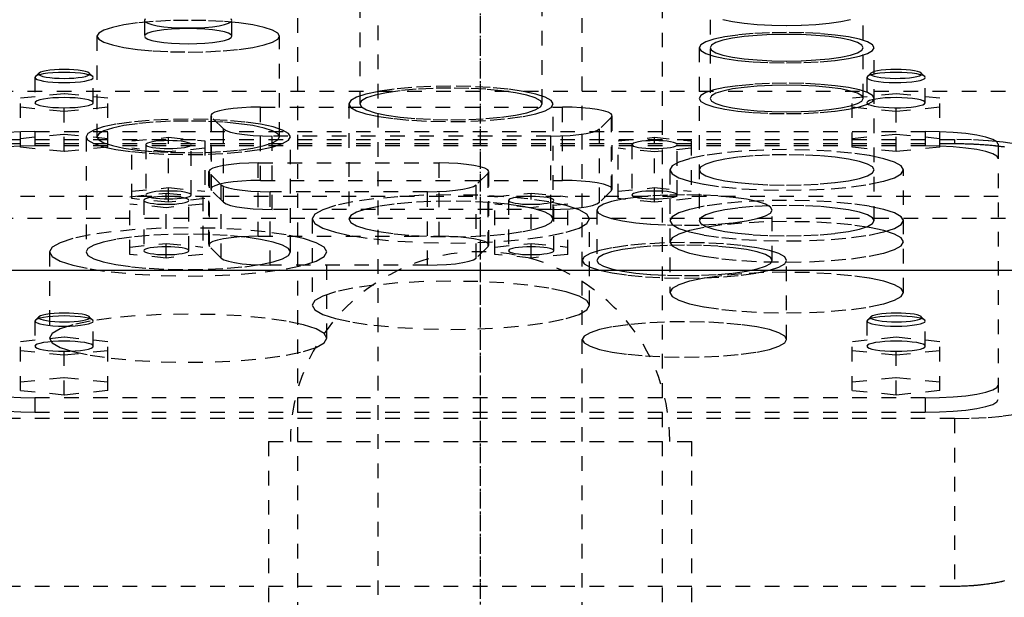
# Model space of a CAD drawing. Extents: x -125 to 125, y -123 to 447.
# Tile 7 of 9: x -32 to 36, y 284 to 323. Entities that reach past the tile are written whole.
import ezdxf

# ---------------------------------------------------------------- set-up
doc = ezdxf.new("R2010")
doc.units = 0
doc.linetypes.add('CENTER', pattern=[1.5, 0.45, -0.5, 0.05, -0.5])
doc.linetypes.add('DASHED', pattern=[2, 1, -1])
for name, color, linetype in [('AM_0', 7, 'CONTINUOUS'), ('AM_3', 7, 'DASHED'), ('AM_7', 7, 'CENTER')]:
    doc.layers.add(name, color=color, linetype=linetype)

msp = doc.modelspace()

# ---------------------------------------------------------------- linework, layer by layer
at = {"layer": 'AM_0', "color": 7, "linetype": 'CONTINUOUS'}
for q in [(45, 306.25), (0, 306.25)]:
    msp.add_line((-45, 306.25), q, dxfattribs=at)
at = {"layer": 'AM_3', "color": 6, "linetype": 'DASHED'}
for p, q in [((-7, 421), (-7, -97.5)), ((7, -97.5), (7, 421)), ((-12.5, 405.5), (-12.5, -56.5)), ((12.5, -56.5), (12.5, 405.5)), ((15.75, 327.383), (15.75, 318.001)), ((26.25, 318.001), (26.25, 327.383)), ((-8.25, 324.519), (-8.25, 317.625)), ((4.25, 317.625), (4.25, 324.519)), ((-23, 323.345), (-23, 322.262)), ((-17, 322.262), (-17, 323.345)), ((-26.25, 322.262), (-26.25, 315.369)), ((-13.75, 315.369), (-13.75, 322.262)), ((15, 321.474), (15, 309.63)), ((27, 309.63), (27, 321.474)), ((-30.469, 319.493), (-30.5, 319.432)), ((-30.5, 319.432), (-30.5, 317.709)), ((-30.223, 319.732), (-30.469, 319.493)), ((-26.531, 319.493), (-26.777, 319.732)), ((-26.5, 317.709), (-26.5, 319.432)), ((26.5, 319.432), (26.5, 317.709)), ((26.777, 319.732), (26.531, 319.493)), ((30.469, 319.493), (30.223, 319.732)), ((30.5, 317.709), (30.5, 319.432)), ((-45, 318.5), (45, 318.5)), ((-28.5, 318.32), (-31.5, 318.019)), ((-31.5, 314.66), (-31.5, 318.019)), ((-28.5, 314.359), (-28.5, 318.32)), ((-25.5, 318.019), (-28.5, 318.32)), ((-25.5, 314.66), (-25.5, 318.019)), ((28.5, 318.32), (25.5, 318.019)), ((25.5, 314.66), (25.5, 318.019)), ((28.5, 314.359), (28.5, 318.32)), ((31.5, 318.019), (28.5, 318.32)), ((31.5, 314.66), (31.5, 318.019)), ((-31.5, 317.417), (-28.5, 317.117)), ((-28.5, 317.117), (-25.5, 317.417)), ((-15.048, 317.404), (5.648, 317.404)), ((-15.048, 312.382), (-15.048, 317.404)), ((-9, 317.625), (-9, 309.747)), ((5, 309.747), (5, 317.625)), ((5.648, 312.382), (5.648, 317.404)), ((25.5, 317.417), (28.5, 317.117)), ((28.5, 317.117), (31.5, 317.417)), ((-18.448, 316.814), (-18.448, 311.791)), ((-18.396, 311.689), (-18.396, 316.711)), ((-17.585, 315.912), (-18.396, 316.711)), ((8.996, 316.711), (8.185, 315.912)), ((8.996, 311.689), (8.996, 316.711)), ((9.048, 311.791), (9.048, 316.814)), ((-30.5, 315.733), (30.5, 315.733)), ((-30.5, 315.733), (-30.5, 314.748)), ((-17.585, 310.89), (-17.585, 315.912)), ((8.185, 310.89), (8.185, 315.912)), ((30.5, 315.733), (30.5, 314.748)), ((-32.5, 315.182), (32.5, 315.182)), ((-31.5, 315.262), (-28.5, 315.563)), ((-28.5, 315.563), (-25.5, 315.262)), ((-27, 315.369), (-27, 307.49)), ((-23.85, 315.089), (-21.35, 315.34)), ((-23.85, 311.141), (-23.85, 315.089)), ((-21.35, 315.34), (-18.85, 315.089)), ((-21.35, 310.891), (-21.35, 315.34)), ((-18.85, 315.089), (-18.85, 311.141)), ((-14.237, 310.402), (-14.237, 315.425)), ((4.837, 315.425), (-14.237, 315.425)), ((-13, 307.49), (-13, 315.369)), ((4.837, 310.402), (4.837, 315.425)), ((9.45, 315.089), (11.95, 315.34)), ((9.45, 311.141), (9.45, 315.089)), ((11.95, 315.34), (14.45, 315.089)), ((11.95, 310.891), (11.95, 315.34)), ((14.45, 315.089), (14.45, 311.141)), ((25.5, 315.262), (28.5, 315.563)), ((28.5, 315.563), (31.5, 315.262)), ((32.5, 315.182), (32.5, 314.91)), ((-32.5, 314.91), (32.5, 314.91)), ((-28.5, 314.359), (-31.5, 314.66)), ((30.5, 314.748), (-30.5, 314.748)), ((-25.5, 314.66), (-28.5, 314.359)), ((-21.35, 314.337), (-23.85, 314.588)), ((-22.9, 314.839), (-22.9, 311.392)), ((-18.85, 314.588), (-21.35, 314.337)), ((-19.8, 311.392), (-19.8, 314.839)), ((11.95, 314.337), (9.45, 314.588)), ((10.4, 314.839), (10.4, 311.392)), ((14.45, 314.588), (11.95, 314.337)), ((13.5, 311.392), (13.5, 314.839)), ((28.5, 314.359), (25.5, 314.66)), ((31.5, 314.66), (28.5, 314.359)), ((35.5, 314.865), (35.5, 297.383)), ((-15.198, 313.584), (-2.802, 313.584)), ((-15.198, 308.561), (-15.198, 313.584)), ((-2.802, 308.561), (-2.802, 313.584)), ((13, 313.103), (13, 304.706)), ((29, 304.706), (29, 313.103)), ((-18.598, 312.994), (-18.598, 307.971)), ((-18.546, 307.868), (-18.546, 312.891)), ((-17.735, 312.092), (-18.546, 312.891)), ((-15.048, 312.382), (5.648, 312.382)), ((0.546, 312.891), (-0.265, 312.092)), ((0.546, 307.868), (0.546, 312.891)), ((0.598, 307.971), (0.598, 312.994)), ((-23.85, 311.642), (-21.35, 311.893)), ((-21.35, 311.893), (-18.85, 311.642)), ((-17.585, 310.89), (-18.396, 311.689)), ((-17.735, 307.07), (-17.735, 312.092)), ((-0.265, 307.07), (-0.265, 312.092)), ((8.996, 311.689), (8.185, 310.89)), ((9.45, 311.642), (11.95, 311.893)), ((11.95, 311.893), (14.45, 311.642)), ((-47.497, 311.3), (47.497, 311.3)), ((-24, 311.269), (-21.5, 311.52)), ((-24, 307.321), (-24, 311.269)), ((-21.35, 310.891), (-23.85, 311.141)), ((-23.05, 311.018), (-23.05, 307.572)), ((-21.5, 311.52), (-19, 311.269)), ((-21.5, 307.07), (-21.5, 311.52)), ((-18.85, 311.141), (-21.35, 310.891)), ((-19.95, 307.572), (-19.95, 311.018)), ((-19, 311.269), (-19, 307.321)), ((-14.387, 306.582), (-14.387, 311.604)), ((-3.613, 311.604), (-14.387, 311.604)), ((-3.613, 306.582), (-3.613, 311.604)), ((1, 311.269), (3.5, 311.52)), ((1, 307.321), (1, 311.269)), ((1.95, 311.018), (1.95, 307.572)), ((3.5, 311.52), (6, 311.269)), ((3.5, 307.07), (3.5, 311.52)), ((5.05, 307.572), (5.05, 311.018)), ((6, 307.321), (6, 311.269)), ((11.95, 310.891), (9.45, 311.141)), ((14.45, 311.141), (11.95, 310.891)), ((-21.5, 310.517), (-24, 310.768)), ((-19, 310.768), (-21.5, 310.517)), ((4.837, 310.402), (-14.237, 310.402)), ((3.5, 310.517), (1, 310.768)), ((6, 310.768), (3.5, 310.517)), ((8, 310.357), (8, 306.91)), ((20, 306.91), (20, 310.357)), ((-43, 309.8), (44, 309.8)), ((-11.5, 309.747), (-11.5, 303.838)), ((7.5, 303.838), (7.5, 309.747)), ((-15.198, 308.561), (-2.802, 308.561)), ((-24, 307.822), (-21.5, 308.073)), ((-21.5, 308.073), (-19, 307.822)), ((-17.735, 307.07), (-18.546, 307.868)), ((0.546, 307.868), (-0.265, 307.07)), ((1, 307.822), (3.5, 308.073)), ((3.5, 308.073), (6, 307.822)), ((-29.5, 307.49), (-29.5, 301.581)), ((-21.5, 307.07), (-24, 307.321)), ((-19, 307.321), (-21.5, 307.07)), ((-10.5, 301.581), (-10.5, 307.49)), ((3.5, 307.07), (1, 307.321)), ((6, 307.321), (3.5, 307.07)), ((-3.613, 306.582), (-14.387, 306.582)), ((21, 301.494), (21, 306.91)), ((-30.223, 303.056), (-30.469, 302.817)), ((-26.531, 302.817), (-26.777, 303.056)), ((26.777, 303.056), (26.531, 302.817)), ((30.469, 302.817), (30.223, 303.056)), ((-30.5, 302.756), (-30.5, 301.032)), ((-26.5, 301.032), (-26.5, 302.756)), ((26.5, 302.756), (26.5, 301.032)), ((30.5, 301.032), (30.5, 302.756)), ((-28.5, 301.643), (-31.5, 301.342)), ((-28.5, 297.689), (-28.5, 301.643)), ((-25.5, 301.342), (-28.5, 301.643)), ((28.5, 301.643), (25.5, 301.342)), ((28.5, 297.689), (28.5, 301.643)), ((31.5, 301.342), (28.5, 301.643)), ((-31.5, 297.99), (-31.5, 301.342)), ((-25.5, 297.99), (-25.5, 301.342)), ((25.5, 297.99), (25.5, 301.342)), ((31.5, 297.99), (31.5, 301.342)), ((-31.5, 300.741), (-28.5, 300.44)), ((-28.5, 300.44), (-25.5, 300.741)), ((25.5, 300.741), (28.5, 300.44)), ((28.5, 300.44), (31.5, 300.741)), ((-31.5, 298.591), (-28.5, 298.892)), ((-28.5, 298.892), (-25.5, 298.591)), ((25.5, 298.591), (28.5, 298.892)), ((28.5, 298.892), (31.5, 298.591)), ((-28.5, 297.689), (-31.5, 297.99)), ((30.5, 297.5), (-30.5, 297.5)), ((-30.5, 297.5), (-30.5, 296.515)), ((-25.5, 297.99), (-28.5, 297.689)), ((28.5, 297.689), (25.5, 297.99)), ((31.5, 297.99), (28.5, 297.689)), ((30.5, 297.5), (30.5, 296.515)), ((-30.5, 296.515), (30.5, 296.515)), ((32.5, 296.081), (-32.5, 296.081)), ((32.5, 296.081), (32.5, 284.586)), ((-14.5, 294.5), (-14.5, 281.5)), ((-14.5, 294.5), (14.5, 294.5)), ((14.5, 281.5), (14.5, 294.5)), ((32.5, 284.586), (-32.5, 284.586))]:
    msp.add_line(p, q, dxfattribs=at)
for points in [[(-26.25, 322.262), (-26.13, 322.05), (-25.774, 321.847), (-25.197, 321.659), (-24.419, 321.495), (-23.472, 321.36), (-22.392, 321.259), (-21.219, 321.198), (-20, 321.177), (-18.781, 321.198), (-17.608, 321.259), (-16.528, 321.36), (-15.581, 321.495), (-14.803, 321.659), (-14.226, 321.847), (-13.87, 322.05), (-13.75, 322.262), (-13.87, 322.474), (-14.226, 322.677), (-14.803, 322.865), (-15.581, 323.03), (-16.528, 323.165), (-17.608, 323.265), (-18.781, 323.327), (-20, 323.347), (-21.219, 323.327), (-22.392, 323.265), (-23.472, 323.165), (-24.419, 323.03), (-25.197, 322.865), (-25.774, 322.677), (-26.13, 322.474)], [(-23, 322.262), (-22.942, 322.161), (-22.772, 322.063), (-22.494, 321.973), (-22.121, 321.894), (-21.667, 321.829), (-21.148, 321.781), (-20.585, 321.751), (-20, 321.741), (-19.415, 321.751), (-18.852, 321.781), (-18.333, 321.829), (-17.879, 321.894), (-17.506, 321.973), (-17.228, 322.063), (-17.058, 322.161), (-17, 322.262), (-17.058, 322.364), (-17.228, 322.462), (-17.506, 322.552), (-17.879, 322.631), (-18.333, 322.695), (-18.852, 322.743), (-19.415, 322.773), (-20, 322.783), (-20.585, 322.773), (-21.148, 322.743), (-21.667, 322.695), (-22.121, 322.631), (-22.494, 322.552), (-22.772, 322.462), (-22.942, 322.364)], [(15, 321.474), (15.115, 321.271), (15.457, 321.075), (16.011, 320.895), (16.757, 320.737), (17.667, 320.608), (18.704, 320.511), (19.829, 320.452), (21, 320.432), (22.171, 320.452), (23.296, 320.511), (24.333, 320.608), (25.243, 320.737), (25.989, 320.895), (26.543, 321.075), (26.885, 321.271), (27, 321.474), (26.885, 321.677), (26.543, 321.873), (25.989, 322.053), (25.243, 322.211), (24.333, 322.34), (23.296, 322.437), (22.171, 322.496), (21, 322.516), (19.829, 322.496), (18.704, 322.437), (17.667, 322.34), (16.757, 322.211), (16.011, 322.053), (15.457, 321.873), (15.115, 321.677)], [(15.75, 321.474), (15.851, 321.296), (16.15, 321.125), (16.635, 320.968), (17.288, 320.829), (18.083, 320.716), (18.991, 320.632), (19.976, 320.58), (21, 320.562), (22.024, 320.58), (23.009, 320.632), (23.917, 320.716), (24.712, 320.829), (25.365, 320.968), (25.85, 321.125), (26.149, 321.296), (26.25, 321.474), (26.149, 321.652), (25.85, 321.823), (25.365, 321.981), (24.712, 322.119), (23.917, 322.232), (23.009, 322.316), (22.024, 322.368), (21, 322.386), (19.976, 322.368), (18.991, 322.316), (18.083, 322.232), (17.288, 322.119), (16.635, 321.981), (16.15, 321.823), (15.851, 321.652)], [(-26.75, 319.678), (-26.784, 319.738), (-26.883, 319.795), (-27.045, 319.847), (-27.263, 319.893), (-27.528, 319.931), (-27.83, 319.959), (-28.159, 319.976), (-28.5, 319.982), (-28.841, 319.976), (-29.17, 319.959), (-29.472, 319.931), (-29.737, 319.893), (-29.955, 319.847), (-30.117, 319.795), (-30.216, 319.738), (-30.25, 319.678), (-30.216, 319.619), (-30.117, 319.562), (-29.955, 319.51), (-29.737, 319.464), (-29.472, 319.426), (-29.17, 319.398), (-28.841, 319.38), (-28.5, 319.375), (-28.159, 319.38), (-27.83, 319.398), (-27.528, 319.426), (-27.263, 319.464), (-27.045, 319.51), (-26.883, 319.562), (-26.784, 319.619)], [(-9, 317.625), (-8.865, 317.388), (-8.467, 317.16), (-7.82, 316.95), (-6.95, 316.766), (-5.889, 316.615), (-4.679, 316.502), (-3.366, 316.433), (-2, 316.41), (-0.634, 316.433), (0.679, 316.502), (1.889, 316.615), (2.95, 316.766), (3.82, 316.95), (4.467, 317.16), (4.865, 317.388), (5, 317.625), (4.865, 317.863), (4.467, 318.091), (3.82, 318.301), (2.95, 318.485), (1.889, 318.636), (0.679, 318.749), (-0.634, 318.818), (-2, 318.841), (-3.366, 318.818), (-4.679, 318.749), (-5.889, 318.636), (-6.95, 318.485), (-7.82, 318.301), (-8.467, 318.091), (-8.865, 317.863)], [(-8.25, 317.625), (-8.13, 317.414), (-7.774, 317.21), (-7.197, 317.023), (-6.419, 316.858), (-5.472, 316.723), (-4.392, 316.623), (-3.219, 316.561), (-2, 316.54), (-0.781, 316.561), (0.392, 316.623), (1.472, 316.723), (2.419, 316.858), (3.197, 317.023), (3.774, 317.21), (4.13, 317.414), (4.25, 317.625), (4.13, 317.837), (3.774, 318.041), (3.197, 318.228), (2.419, 318.393), (1.472, 318.528), (0.392, 318.628), (-0.781, 318.69), (-2, 318.711), (-3.219, 318.69), (-4.392, 318.628), (-5.472, 318.528), (-6.419, 318.393), (-7.197, 318.228), (-7.774, 318.041), (-8.13, 317.837)], [(15, 318.001), (15.115, 317.798), (15.457, 317.602), (16.011, 317.422), (16.757, 317.264), (17.667, 317.135), (18.704, 317.038), (19.829, 316.979), (21, 316.959), (22.171, 316.979), (23.296, 317.038), (24.333, 317.135), (25.243, 317.264), (25.989, 317.422), (26.543, 317.602), (26.885, 317.798), (27, 318.001), (26.885, 318.204), (26.543, 318.4), (25.989, 318.58), (25.243, 318.738), (24.333, 318.867), (23.296, 318.964), (22.171, 319.023), (21, 319.043), (19.829, 319.023), (18.704, 318.964), (17.667, 318.867), (16.757, 318.738), (16.011, 318.58), (15.457, 318.4), (15.115, 318.204)], [(15.75, 318.001), (15.851, 317.823), (16.15, 317.652), (16.635, 317.495), (17.288, 317.356), (18.083, 317.243), (18.991, 317.159), (19.976, 317.107), (21, 317.089), (22.024, 317.107), (23.009, 317.159), (23.917, 317.243), (24.712, 317.356), (25.365, 317.495), (25.85, 317.652), (26.149, 317.823), (26.25, 318.001), (26.149, 318.179), (25.85, 318.35), (25.365, 318.508), (24.712, 318.646), (23.917, 318.759), (23.009, 318.843), (22.024, 318.895), (21, 318.913), (19.976, 318.895), (18.991, 318.843), (18.083, 318.759), (17.288, 318.646), (16.635, 318.508), (16.15, 318.35), (15.851, 318.179)], [(-27, 315.369), (-26.865, 315.131), (-26.467, 314.903), (-25.82, 314.693), (-24.95, 314.509), (-23.889, 314.358), (-22.679, 314.245), (-21.366, 314.176), (-20, 314.153), (-18.634, 314.176), (-17.321, 314.245), (-16.111, 314.358), (-15.05, 314.509), (-14.18, 314.693), (-13.533, 314.903), (-13.135, 315.131), (-13, 315.369), (-13.135, 315.606), (-13.533, 315.834), (-14.18, 316.044), (-15.05, 316.228), (-16.111, 316.379), (-17.321, 316.492), (-18.634, 316.561), (-20, 316.584), (-21.366, 316.561), (-22.679, 316.492), (-23.889, 316.379), (-24.95, 316.228), (-25.82, 316.044), (-26.467, 315.834), (-26.865, 315.606)], [(-26.25, 315.369), (-26.13, 315.157), (-25.774, 314.953), (-25.197, 314.766), (-24.419, 314.601), (-23.472, 314.466), (-22.392, 314.366), (-21.219, 314.304), (-20, 314.283), (-18.781, 314.304), (-17.608, 314.366), (-16.528, 314.466), (-15.581, 314.601), (-14.803, 314.766), (-14.226, 314.953), (-13.87, 315.157), (-13.75, 315.369), (-13.87, 315.58), (-14.226, 315.784), (-14.803, 315.971), (-15.581, 316.136), (-16.528, 316.271), (-17.608, 316.371), (-18.781, 316.433), (-20, 316.454), (-21.219, 316.433), (-22.392, 316.371), (-23.472, 316.271), (-24.419, 316.136), (-25.197, 315.971), (-25.774, 315.784), (-26.13, 315.58)], [(13.5, 314.839), (13.47, 314.891), (13.382, 314.942), (13.239, 314.988), (13.046, 315.029), (12.811, 315.062), (12.543, 315.087), (12.252, 315.103), (11.95, 315.108), (11.648, 315.103), (11.357, 315.087), (11.089, 315.062), (10.854, 315.029), (10.661, 314.988), (10.518, 314.942), (10.43, 314.891), (10.4, 314.839), (10.43, 314.786), (10.518, 314.736), (10.661, 314.689), (10.854, 314.648), (11.089, 314.615), (11.357, 314.59), (11.648, 314.575), (11.95, 314.57), (12.252, 314.575), (12.543, 314.59), (12.811, 314.615), (13.046, 314.648), (13.239, 314.689), (13.382, 314.736), (13.47, 314.786)], [(13, 313.103), (13.154, 312.832), (13.609, 312.572), (14.348, 312.331), (15.343, 312.121), (16.555, 311.948), (17.939, 311.82), (19.439, 311.741), (21, 311.714), (22.561, 311.741), (24.061, 311.82), (25.445, 311.948), (26.657, 312.121), (27.652, 312.331), (28.391, 312.572), (28.846, 312.832), (29, 313.103), (28.846, 313.374), (28.391, 313.635), (27.652, 313.875), (26.657, 314.085), (25.445, 314.258), (24.061, 314.387), (22.561, 314.466), (21, 314.492), (19.439, 314.466), (17.939, 314.387), (16.555, 314.258), (15.343, 314.085), (14.348, 313.875), (13.609, 313.635), (13.154, 313.374)], [(15, 313.103), (15.115, 312.9), (15.457, 312.704), (16.011, 312.524), (16.757, 312.366), (17.667, 312.237), (18.704, 312.141), (19.829, 312.081), (21, 312.061), (22.171, 312.081), (23.296, 312.141), (24.333, 312.237), (25.243, 312.366), (25.989, 312.524), (26.543, 312.704), (26.885, 312.9), (27, 313.103), (26.885, 313.306), (26.543, 313.502), (25.989, 313.682), (25.243, 313.84), (24.333, 313.969), (23.296, 314.066), (22.171, 314.125), (21, 314.145), (19.829, 314.125), (18.704, 314.066), (17.667, 313.969), (16.757, 313.84), (16.011, 313.682), (15.457, 313.502), (15.115, 313.306)], [(-19.8, 311.392), (-19.83, 311.444), (-19.918, 311.495), (-20.061, 311.541), (-20.254, 311.582), (-20.489, 311.616), (-20.757, 311.641), (-21.048, 311.656), (-21.35, 311.661), (-21.652, 311.656), (-21.943, 311.641), (-22.211, 311.616), (-22.446, 311.582), (-22.639, 311.541), (-22.782, 311.495), (-22.87, 311.444), (-22.9, 311.392), (-22.87, 311.339), (-22.782, 311.289), (-22.639, 311.242), (-22.446, 311.202), (-22.211, 311.168), (-21.943, 311.143), (-21.652, 311.128), (-21.35, 311.123), (-21.048, 311.128), (-20.757, 311.143), (-20.489, 311.168), (-20.254, 311.202), (-20.061, 311.242), (-19.918, 311.289), (-19.83, 311.339)], [(13.5, 311.392), (13.47, 311.444), (13.382, 311.495), (13.239, 311.541), (13.046, 311.582), (12.811, 311.616), (12.543, 311.641), (12.252, 311.656), (11.95, 311.661), (11.648, 311.656), (11.357, 311.641), (11.089, 311.616), (10.854, 311.582), (10.661, 311.541), (10.518, 311.495), (10.43, 311.444), (10.4, 311.392), (10.43, 311.339), (10.518, 311.289), (10.661, 311.242), (10.854, 311.202), (11.089, 311.168), (11.357, 311.143), (11.648, 311.128), (11.95, 311.123), (12.252, 311.128), (12.543, 311.143), (12.811, 311.168), (13.046, 311.202), (13.239, 311.242), (13.382, 311.289), (13.47, 311.339)], [(-19.95, 311.018), (-19.98, 311.071), (-20.068, 311.121), (-20.211, 311.168), (-20.404, 311.209), (-20.639, 311.242), (-20.907, 311.267), (-21.198, 311.282), (-21.5, 311.288), (-21.802, 311.282), (-22.093, 311.267), (-22.361, 311.242), (-22.596, 311.209), (-22.789, 311.168), (-22.932, 311.121), (-23.02, 311.071), (-23.05, 311.018), (-23.02, 310.966), (-22.932, 310.915), (-22.789, 310.869), (-22.596, 310.828), (-22.361, 310.795), (-22.093, 310.77), (-21.802, 310.754), (-21.5, 310.749), (-21.198, 310.754), (-20.907, 310.77), (-20.639, 310.795), (-20.404, 310.828), (-20.211, 310.869), (-20.068, 310.915), (-19.98, 310.966)], [(-11.5, 309.747), (-11.317, 309.425), (-10.777, 309.116), (-9.899, 308.831), (-8.718, 308.581), (-7.278, 308.375), (-5.635, 308.223), (-3.853, 308.129), (-2, 308.097), (-0.147, 308.129), (1.635, 308.223), (3.278, 308.375), (4.718, 308.581), (5.899, 308.831), (6.777, 309.116), (7.317, 309.425), (7.5, 309.747), (7.317, 310.069), (6.777, 310.378), (5.899, 310.664), (4.718, 310.914), (3.278, 311.119), (1.635, 311.271), (-0.147, 311.365), (-2, 311.397), (-3.853, 311.365), (-5.635, 311.271), (-7.278, 311.119), (-8.718, 310.914), (-9.899, 310.664), (-10.777, 310.378), (-11.317, 310.069)], [(5.05, 311.018), (5.02, 311.071), (4.932, 311.121), (4.789, 311.168), (4.596, 311.209), (4.361, 311.242), (4.093, 311.267), (3.802, 311.282), (3.5, 311.288), (3.198, 311.282), (2.907, 311.267), (2.639, 311.242), (2.404, 311.209), (2.211, 311.168), (2.068, 311.121), (1.98, 311.071), (1.95, 311.018), (1.98, 310.966), (2.068, 310.915), (2.211, 310.869), (2.404, 310.828), (2.639, 310.795), (2.907, 310.77), (3.198, 310.754), (3.5, 310.749), (3.802, 310.754), (4.093, 310.77), (4.361, 310.795), (4.596, 310.828), (4.789, 310.869), (4.932, 310.915), (5.02, 310.966)], [(8, 310.357), (8.115, 310.154), (8.457, 309.958), (9.011, 309.778), (9.757, 309.62), (10.667, 309.491), (11.704, 309.394), (12.829, 309.335), (14, 309.315), (15.171, 309.335), (16.296, 309.394), (17.333, 309.491), (18.243, 309.62), (18.989, 309.778), (19.543, 309.958), (19.885, 310.154), (20, 310.357), (19.885, 310.56), (19.543, 310.756), (18.989, 310.936), (18.243, 311.094), (17.333, 311.223), (16.296, 311.32), (15.171, 311.379), (14, 311.399), (12.829, 311.379), (11.704, 311.32), (10.667, 311.223), (9.757, 311.094), (9.011, 310.936), (8.457, 310.756), (8.115, 310.56)], [(13, 309.63), (13.154, 309.359), (13.609, 309.099), (14.348, 308.858), (15.343, 308.648), (16.555, 308.475), (17.939, 308.347), (19.439, 308.268), (21, 308.241), (22.561, 308.268), (24.061, 308.347), (25.445, 308.475), (26.657, 308.648), (27.652, 308.858), (28.391, 309.099), (28.846, 309.359), (29, 309.63), (28.846, 309.901), (28.391, 310.162), (27.652, 310.402), (26.657, 310.613), (25.445, 310.785), (24.061, 310.914), (22.561, 310.993), (21, 311.019), (19.439, 310.993), (17.939, 310.914), (16.555, 310.785), (15.343, 310.613), (14.348, 310.402), (13.609, 310.162), (13.154, 309.901)], [(-9, 309.747), (-8.865, 309.51), (-8.467, 309.282), (-7.82, 309.072), (-6.95, 308.888), (-5.889, 308.736), (-4.679, 308.624), (-3.366, 308.555), (-2, 308.531), (-0.634, 308.555), (0.679, 308.624), (1.889, 308.736), (2.95, 308.888), (3.82, 309.072), (4.467, 309.282), (4.865, 309.51), (5, 309.747), (4.865, 309.984), (4.467, 310.212), (3.82, 310.422), (2.95, 310.607), (1.889, 310.758), (0.679, 310.87), (-0.634, 310.939), (-2, 310.963), (-3.366, 310.939), (-4.679, 310.87), (-5.889, 310.758), (-6.95, 310.607), (-7.82, 310.422), (-8.467, 310.212), (-8.865, 309.984)], [(15, 309.63), (15.115, 309.427), (15.457, 309.231), (16.011, 309.051), (16.757, 308.893), (17.667, 308.764), (18.704, 308.668), (19.829, 308.608), (21, 308.588), (22.171, 308.608), (23.296, 308.668), (24.333, 308.764), (25.243, 308.893), (25.989, 309.051), (26.543, 309.231), (26.885, 309.427), (27, 309.63), (26.885, 309.833), (26.543, 310.029), (25.989, 310.209), (25.243, 310.367), (24.333, 310.496), (23.296, 310.593), (22.171, 310.652), (21, 310.672), (19.829, 310.652), (18.704, 310.593), (17.667, 310.496), (16.757, 310.367), (16.011, 310.209), (15.457, 310.029), (15.115, 309.833)], [(-29.5, 307.49), (-29.317, 307.168), (-28.777, 306.859), (-27.899, 306.574), (-26.718, 306.324), (-25.278, 306.118), (-23.635, 305.966), (-21.853, 305.872), (-20, 305.84), (-18.147, 305.872), (-16.365, 305.966), (-14.722, 306.118), (-13.282, 306.324), (-12.101, 306.574), (-11.223, 306.859), (-10.683, 307.168), (-10.5, 307.49), (-10.683, 307.812), (-11.223, 308.121), (-12.101, 308.407), (-13.282, 308.657), (-14.722, 308.862), (-16.365, 309.014), (-18.147, 309.108), (-20, 309.14), (-21.853, 309.108), (-23.635, 309.014), (-25.278, 308.862), (-26.718, 308.657), (-27.899, 308.407), (-28.777, 308.121), (-29.317, 307.812)], [(13, 308.179), (13.154, 307.908), (13.609, 307.648), (14.348, 307.408), (15.343, 307.197), (16.555, 307.024), (17.939, 306.896), (19.439, 306.817), (21, 306.79), (22.561, 306.817), (24.061, 306.896), (25.445, 307.024), (26.657, 307.197), (27.652, 307.408), (28.391, 307.648), (28.846, 307.908), (29, 308.179), (28.846, 308.45), (28.391, 308.711), (27.652, 308.951), (26.657, 309.162), (25.445, 309.334), (24.061, 309.463), (22.561, 309.542), (21, 309.568), (19.439, 309.542), (17.939, 309.463), (16.555, 309.334), (15.343, 309.162), (14.348, 308.951), (13.609, 308.711), (13.154, 308.45)], [(-27, 307.49), (-26.865, 307.253), (-26.467, 307.025), (-25.82, 306.815), (-24.95, 306.631), (-23.889, 306.479), (-22.679, 306.367), (-21.366, 306.298), (-20, 306.275), (-18.634, 306.298), (-17.321, 306.367), (-16.111, 306.479), (-15.05, 306.631), (-14.18, 306.815), (-13.533, 307.025), (-13.135, 307.253), (-13, 307.49), (-13.135, 307.727), (-13.533, 307.955), (-14.18, 308.165), (-15.05, 308.35), (-16.111, 308.501), (-17.321, 308.613), (-18.634, 308.682), (-20, 308.706), (-21.366, 308.682), (-22.679, 308.613), (-23.889, 308.501), (-24.95, 308.35), (-25.82, 308.165), (-26.467, 307.955), (-26.865, 307.727)], [(-19.95, 307.572), (-19.98, 307.624), (-20.068, 307.675), (-20.211, 307.721), (-20.404, 307.762), (-20.639, 307.795), (-20.907, 307.82), (-21.198, 307.836), (-21.5, 307.841), (-21.802, 307.836), (-22.093, 307.82), (-22.361, 307.795), (-22.596, 307.762), (-22.789, 307.721), (-22.932, 307.675), (-23.02, 307.624), (-23.05, 307.572), (-23.02, 307.519), (-22.932, 307.469), (-22.789, 307.422), (-22.596, 307.381), (-22.361, 307.348), (-22.093, 307.323), (-21.802, 307.308), (-21.5, 307.302), (-21.198, 307.308), (-20.907, 307.323), (-20.639, 307.348), (-20.404, 307.381), (-20.211, 307.422), (-20.068, 307.469), (-19.98, 307.519)], [(5.05, 307.572), (5.02, 307.624), (4.932, 307.675), (4.789, 307.721), (4.596, 307.762), (4.361, 307.795), (4.093, 307.82), (3.802, 307.836), (3.5, 307.841), (3.198, 307.836), (2.907, 307.82), (2.639, 307.795), (2.404, 307.762), (2.211, 307.721), (2.068, 307.675), (1.98, 307.624), (1.95, 307.572), (1.98, 307.519), (2.068, 307.469), (2.211, 307.422), (2.404, 307.381), (2.639, 307.348), (2.907, 307.323), (3.198, 307.308), (3.5, 307.302), (3.802, 307.308), (4.093, 307.323), (4.361, 307.348), (4.596, 307.381), (4.789, 307.422), (4.932, 307.469), (5.02, 307.519)], [(7, 306.91), (7.135, 306.673), (7.533, 306.445), (8.18, 306.235), (9.05, 306.051), (10.111, 305.9), (11.321, 305.787), (12.634, 305.718), (14, 305.695), (15.366, 305.718), (16.679, 305.787), (17.889, 305.9), (18.95, 306.051), (19.82, 306.235), (20.467, 306.445), (20.865, 306.673), (21, 306.91), (20.865, 307.147), (20.467, 307.375), (19.82, 307.586), (18.95, 307.77), (17.889, 307.921), (16.679, 308.033), (15.366, 308.102), (14, 308.126), (12.634, 308.102), (11.321, 308.033), (10.111, 307.921), (9.05, 307.77), (8.18, 307.586), (7.533, 307.375), (7.135, 307.147)], [(8, 306.91), (8.115, 306.707), (8.457, 306.511), (9.011, 306.331), (9.757, 306.173), (10.667, 306.044), (11.704, 305.948), (12.829, 305.888), (14, 305.868), (15.171, 305.888), (16.296, 305.948), (17.333, 306.044), (18.243, 306.173), (18.989, 306.331), (19.543, 306.511), (19.885, 306.707), (20, 306.91), (19.885, 307.113), (19.543, 307.309), (18.989, 307.489), (18.243, 307.647), (17.333, 307.777), (16.296, 307.873), (15.171, 307.932), (14, 307.952), (12.829, 307.932), (11.704, 307.873), (10.667, 307.777), (9.757, 307.647), (9.011, 307.489), (8.457, 307.309), (8.115, 307.113)], [(13, 304.706), (13.154, 304.435), (13.609, 304.175), (14.348, 303.935), (15.343, 303.724), (16.555, 303.551), (17.939, 303.423), (19.439, 303.344), (21, 303.317), (22.561, 303.344), (24.061, 303.423), (25.445, 303.551), (26.657, 303.724), (27.652, 303.935), (28.391, 304.175), (28.846, 304.435), (29, 304.706), (28.846, 304.977), (28.391, 305.238), (27.652, 305.478), (26.657, 305.689), (25.445, 305.861), (24.061, 305.99), (22.561, 306.069), (21, 306.096), (19.439, 306.069), (17.939, 305.99), (16.555, 305.861), (15.343, 305.689), (14.348, 305.478), (13.609, 305.238), (13.154, 304.977)], [(-11.5, 303.838), (-11.317, 303.516), (-10.777, 303.207), (-9.899, 302.922), (-8.718, 302.672), (-7.278, 302.466), (-5.635, 302.314), (-3.853, 302.22), (-2, 302.188), (-0.147, 302.22), (1.635, 302.314), (3.278, 302.466), (4.718, 302.672), (5.899, 302.922), (6.777, 303.207), (7.317, 303.516), (7.5, 303.838), (7.317, 304.16), (6.777, 304.469), (5.899, 304.755), (4.718, 305.005), (3.278, 305.21), (1.635, 305.362), (-0.147, 305.456), (-2, 305.488), (-3.853, 305.456), (-5.635, 305.362), (-7.278, 305.21), (-8.718, 305.005), (-9.899, 304.755), (-10.777, 304.469), (-11.317, 304.16)], [(-26.5, 302.756), (-26.538, 302.824), (-26.652, 302.889), (-26.837, 302.949), (-27.086, 303.001), (-27.389, 303.045), (-27.735, 303.077), (-28.11, 303.096), (-28.5, 303.103), (-28.89, 303.096), (-29.265, 303.077), (-29.611, 303.045), (-29.914, 303.001), (-30.163, 302.949), (-30.348, 302.889), (-30.462, 302.824), (-30.5, 302.756), (-30.462, 302.688), (-30.348, 302.623), (-30.163, 302.563), (-29.914, 302.51), (-29.611, 302.467), (-29.265, 302.435), (-28.89, 302.415), (-28.5, 302.408), (-28.11, 302.415), (-27.735, 302.435), (-27.389, 302.467), (-27.086, 302.51), (-26.837, 302.563), (-26.652, 302.623), (-26.538, 302.688)], [(-29.5, 301.581), (-29.317, 301.259), (-28.777, 300.949), (-27.899, 300.664), (-26.718, 300.414), (-25.278, 300.209), (-23.635, 300.057), (-21.853, 299.963), (-20, 299.931), (-18.147, 299.963), (-16.365, 300.057), (-14.722, 300.209), (-13.282, 300.414), (-12.101, 300.664), (-11.223, 300.949), (-10.683, 301.259), (-10.5, 301.581), (-10.683, 301.903), (-11.223, 302.212), (-12.101, 302.497), (-13.282, 302.747), (-14.722, 302.952), (-16.365, 303.105), (-18.147, 303.199), (-20, 303.23), (-21.853, 303.199), (-23.635, 303.105), (-25.278, 302.952), (-26.718, 302.747), (-27.899, 302.497), (-28.777, 302.212), (-29.317, 301.903)], [(30.5, 302.756), (30.462, 302.824), (30.348, 302.889), (30.163, 302.949), (29.914, 303.001), (29.611, 303.045), (29.265, 303.077), (28.89, 303.096), (28.5, 303.103), (28.11, 303.096), (27.735, 303.077), (27.389, 303.045), (27.086, 303.001), (26.837, 302.949), (26.652, 302.889), (26.538, 302.824), (26.5, 302.756), (26.538, 302.688), (26.652, 302.623), (26.837, 302.563), (27.086, 302.51), (27.389, 302.467), (27.735, 302.435), (28.11, 302.415), (28.5, 302.408), (28.89, 302.415), (29.265, 302.435), (29.611, 302.467), (29.914, 302.51), (30.163, 302.563), (30.348, 302.623), (30.462, 302.688)], [(7, 301.494), (7.135, 301.257), (7.533, 301.029), (8.18, 300.819), (9.05, 300.634), (10.111, 300.483), (11.321, 300.371), (12.634, 300.302), (14, 300.278), (15.366, 300.302), (16.679, 300.371), (17.889, 300.483), (18.95, 300.634), (19.82, 300.819), (20.467, 301.029), (20.865, 301.257), (21, 301.494), (20.865, 301.731), (20.467, 301.959), (19.82, 302.169), (18.95, 302.353), (17.889, 302.505), (16.679, 302.617), (15.366, 302.686), (14, 302.71), (12.634, 302.686), (11.321, 302.617), (10.111, 302.505), (9.05, 302.353), (8.18, 302.169), (7.533, 301.959), (7.135, 301.731)]]:
    msp.add_lwpolyline(points, close=True, dxfattribs=at)
for points in [[(-22.942, 323.447), (-23, 323.345), (-22.942, 323.244), (-22.772, 323.146), (-22.494, 323.056), (-22.121, 322.977), (-21.667, 322.912), (-21.148, 322.864), (-20.585, 322.835), (-20, 322.825), (-19.415, 322.835), (-18.852, 322.864), (-18.333, 322.912), (-17.879, 322.977), (-17.506, 323.056), (-17.228, 323.146), (-17.058, 323.244), (-17, 323.345), (-17.058, 323.447)], [(16.635, 323.403), (17.288, 323.265), (18.083, 323.152), (18.991, 323.068), (19.976, 323.016), (21, 322.998), (22.024, 323.016), (23.009, 323.068), (23.917, 323.152), (24.712, 323.265), (25.365, 323.403)], [(-28.5, 319.78), (-28.896, 319.773), (-29.275, 319.752), (-29.625, 319.719), (-29.93, 319.675), (-30.178, 319.621), (-30.36, 319.56), (-30.469, 319.493)], [(-26.5, 319.432), (-26.538, 319.5), (-26.652, 319.565), (-26.837, 319.625), (-27.086, 319.678), (-27.389, 319.721), (-27.735, 319.753), (-28.11, 319.773), (-28.5, 319.78)], [(28.5, 319.78), (28.104, 319.773), (27.725, 319.752), (27.375, 319.719), (27.07, 319.675), (26.822, 319.621), (26.64, 319.56), (26.531, 319.493)], [(26.998, 319.834), (26.861, 319.785), (26.777, 319.732)], [(28.5, 319.982), (28.142, 319.976), (27.798, 319.957), (27.485, 319.926), (27.214, 319.885), (26.998, 319.834)], [(30.223, 319.732), (30.128, 319.79), (29.968, 319.844), (29.751, 319.891), (29.484, 319.93), (29.179, 319.959), (28.846, 319.976), (28.5, 319.982)], [(30.5, 319.432), (30.462, 319.5), (30.348, 319.565), (30.163, 319.625), (29.914, 319.678), (29.611, 319.721), (29.265, 319.753), (28.89, 319.773), (28.5, 319.78)], [(-30.5, 319.432), (-30.462, 319.364), (-30.348, 319.299), (-30.163, 319.239), (-29.914, 319.187), (-29.611, 319.143), (-29.265, 319.111), (-28.89, 319.092), (-28.5, 319.085), (-28.11, 319.092), (-27.735, 319.111), (-27.389, 319.143), (-27.086, 319.187), (-26.837, 319.239), (-26.652, 319.299), (-26.538, 319.364), (-26.5, 319.432)], [(26.531, 319.493), (26.5, 319.431), (26.533, 319.369), (26.63, 319.309), (26.786, 319.253), (26.998, 319.203)], [(26.777, 319.732), (26.75, 319.678), (26.779, 319.624), (26.862, 319.571), (26.999, 319.522)], [(26.998, 319.203), (27.294, 319.155), (27.637, 319.119), (28.016, 319.095), (28.415, 319.085), (28.817, 319.089), (29.206, 319.107), (29.567, 319.138), (29.884, 319.181), (30.145, 319.235), (30.34, 319.296), (30.459, 319.363), (30.5, 319.432)], [(26.999, 319.522), (27.205, 319.474), (27.463, 319.434), (27.761, 319.403), (28.089, 319.383), (28.432, 319.375), (28.778, 319.378), (29.114, 319.394), (29.425, 319.42), (29.7, 319.457), (29.927, 319.503), (30.099, 319.555), (30.208, 319.612), (30.25, 319.672), (30.223, 319.732)], [(-28.5, 318.056), (-28.89, 318.049), (-29.265, 318.03), (-29.611, 317.998), (-29.914, 317.954), (-30.163, 317.902), (-30.348, 317.842), (-30.462, 317.777), (-30.5, 317.709)], [(-30.5, 317.709), (-30.462, 317.641), (-30.348, 317.576), (-30.163, 317.516), (-29.914, 317.463), (-29.611, 317.42), (-29.265, 317.388), (-28.89, 317.368), (-28.5, 317.362), (-28.11, 317.368), (-27.735, 317.388), (-27.389, 317.42), (-27.086, 317.463), (-26.837, 317.516), (-26.652, 317.576), (-26.538, 317.641), (-26.5, 317.709), (-26.538, 317.777), (-26.652, 317.842), (-26.837, 317.902), (-27.086, 317.954), (-27.389, 317.998), (-27.735, 318.03), (-28.11, 318.049), (-28.5, 318.056)], [(28.5, 318.056), (28.12, 318.05), (27.754, 318.031), (27.416, 318.001), (27.116, 317.96), (26.867, 317.909), (26.678, 317.852), (26.554, 317.789), (26.502, 317.724), (26.522, 317.657), (26.614, 317.593), (26.775, 317.533), (26.998, 317.479)], [(26.998, 317.479), (27.29, 317.432), (27.63, 317.396), (28.004, 317.372), (28.398, 317.362), (28.796, 317.365), (29.182, 317.382), (29.541, 317.412), (29.859, 317.454), (30.123, 317.506), (30.322, 317.566), (30.45, 317.631), (30.499, 317.7), (30.47, 317.769), (30.362, 317.836), (30.18, 317.897), (29.932, 317.951), (29.627, 317.996), (29.277, 318.029), (28.896, 318.049), (28.5, 318.056)], [(-15.048, 317.404), (-15.703, 317.393), (-16.334, 317.36), (-16.916, 317.307), (-17.429, 317.235), (-17.852, 317.148), (-18.17, 317.048), (-18.371, 316.939), (-18.447, 316.825), (-18.396, 316.711)], [(8.996, 316.711), (9.047, 316.825), (8.971, 316.939), (8.77, 317.048), (8.452, 317.148), (8.029, 317.235), (7.516, 317.307), (6.934, 317.36), (6.303, 317.393), (5.648, 317.404)], [(-30.5, 315.733), (-31.475, 315.716), (-32.413, 315.667), (-33.278, 315.587), (-34.036, 315.479), (-34.657, 315.347), (-35.119, 315.197), (-35.404, 315.034), (-35.5, 314.865)], [(-17.585, 315.912), (-17.402, 315.799), (-17.093, 315.695), (-16.671, 315.603), (-16.152, 315.527), (-15.558, 315.471), (-14.911, 315.436), (-14.237, 315.425)], [(4.837, 315.425), (5.511, 315.436), (6.158, 315.471), (6.752, 315.527), (7.271, 315.603), (7.693, 315.695), (8.002, 315.799), (8.185, 315.912)], [(35.5, 314.865), (35.404, 315.034), (35.119, 315.197), (34.657, 315.347), (34.036, 315.479), (33.278, 315.587), (32.413, 315.667), (31.475, 315.716), (30.5, 315.733)], [(-19.8, 314.839), (-19.83, 314.891), (-19.918, 314.942), (-20.061, 314.988), (-20.254, 315.029), (-20.489, 315.062), (-20.757, 315.087), (-21.048, 315.103), (-21.35, 315.108), (-21.652, 315.103), (-21.943, 315.087), (-22.211, 315.062), (-22.446, 315.029), (-22.639, 314.988), (-22.782, 314.942), (-22.87, 314.891), (-22.9, 314.839)], [(38.5, 314.14), (38.385, 314.344), (38.043, 314.539), (37.489, 314.719), (36.743, 314.877), (35.833, 315.007), (34.796, 315.103), (33.671, 315.162), (32.5, 315.182)], [(-30.5, 314.748), (-31.475, 314.732), (-32.413, 314.682), (-33.278, 314.602), (-34.036, 314.494), (-34.657, 314.362), (-35.119, 314.212), (-35.404, 314.049), (-35.5, 313.88)], [(-22.9, 314.839), (-22.87, 314.786), (-22.782, 314.736), (-22.639, 314.689), (-22.446, 314.648), (-22.211, 314.615), (-21.943, 314.59), (-21.652, 314.575), (-21.35, 314.57), (-21.048, 314.575), (-20.757, 314.59), (-20.489, 314.615), (-20.254, 314.648), (-20.061, 314.689), (-19.918, 314.736), (-19.83, 314.786), (-19.8, 314.839)], [(35.5, 313.88), (35.404, 314.049), (35.119, 314.212), (34.657, 314.362), (34.036, 314.494), (33.278, 314.602), (32.413, 314.682), (31.475, 314.732), (30.5, 314.748)], [(-15.198, 313.584), (-15.853, 313.573), (-16.484, 313.54), (-17.066, 313.487), (-17.579, 313.415), (-18.002, 313.327), (-18.32, 313.227), (-18.521, 313.118), (-18.597, 313.005), (-18.546, 312.891)], [(0.546, 312.891), (0.597, 313.005), (0.521, 313.118), (0.32, 313.227), (0.002, 313.327), (-0.421, 313.415), (-0.934, 313.487), (-1.516, 313.54), (-2.147, 313.573), (-2.802, 313.584)], [(-15.048, 312.382), (-15.703, 312.371), (-16.334, 312.338), (-16.916, 312.285), (-17.429, 312.213), (-17.852, 312.125), (-18.17, 312.025), (-18.371, 311.916), (-18.447, 311.803), (-18.396, 311.689)], [(8.996, 311.689), (9.047, 311.803), (8.971, 311.916), (8.77, 312.025), (8.452, 312.125), (8.029, 312.213), (7.516, 312.285), (6.934, 312.338), (6.303, 312.371), (5.648, 312.382)], [(-17.735, 312.092), (-17.552, 311.979), (-17.243, 311.874), (-16.821, 311.782), (-16.302, 311.707), (-15.708, 311.651), (-15.061, 311.616), (-14.387, 311.604)], [(-3.613, 311.604), (-2.939, 311.616), (-2.292, 311.651), (-1.698, 311.707), (-1.179, 311.782), (-0.757, 311.874), (-0.448, 311.979), (-0.265, 312.092)], [(-17.585, 310.89), (-17.402, 310.777), (-17.093, 310.672), (-16.671, 310.58), (-16.152, 310.505), (-15.558, 310.448), (-14.911, 310.414), (-14.237, 310.402)], [(4.837, 310.402), (5.511, 310.414), (6.158, 310.448), (6.752, 310.505), (7.271, 310.58), (7.693, 310.672), (8.002, 310.777), (8.185, 310.89)], [(-15.198, 308.561), (-15.853, 308.55), (-16.484, 308.518), (-17.066, 308.464), (-17.579, 308.392), (-18.002, 308.305), (-18.32, 308.205), (-18.521, 308.096), (-18.597, 307.982), (-18.546, 307.868)], [(0.546, 307.868), (0.597, 307.982), (0.521, 308.096), (0.32, 308.205), (0.002, 308.305), (-0.421, 308.392), (-0.934, 308.464), (-1.516, 308.518), (-2.147, 308.55), (-2.802, 308.561)], [(-17.735, 307.07), (-17.552, 306.957), (-17.243, 306.852), (-16.821, 306.76), (-16.302, 306.684), (-15.708, 306.628), (-15.061, 306.594), (-14.387, 306.582)], [(-3.613, 306.582), (-2.939, 306.594), (-2.292, 306.628), (-1.698, 306.684), (-1.179, 306.76), (-0.757, 306.852), (-0.448, 306.957), (-0.265, 307.07)], [(-30.223, 303.056), (-30.25, 302.996), (-30.21, 302.937), (-30.105, 302.881), (-29.939, 302.829), (-29.718, 302.784), (-29.451, 302.747), (-29.147, 302.72), (-28.819, 302.703), (-28.479, 302.698), (-28.139, 302.705), (-27.813, 302.722), (-27.513, 302.751), (-27.251, 302.789), (-27.037, 302.835), (-26.878, 302.888), (-26.781, 302.945), (-26.75, 303.004), (-26.785, 303.063), (-26.886, 303.12), (-27.049, 303.172), (-27.266, 303.217), (-27.531, 303.255), (-27.833, 303.283), (-28.16, 303.3), (-28.5, 303.306)], [(-28.5, 303.306), (-28.846, 303.3), (-29.179, 303.282), (-29.484, 303.253), (-29.751, 303.214), (-29.968, 303.167), (-30.128, 303.114), (-30.223, 303.056)], [(26.777, 303.056), (26.75, 302.996), (26.79, 302.937), (26.895, 302.881), (27.061, 302.829), (27.282, 302.784), (27.549, 302.747), (27.853, 302.72), (28.181, 302.703), (28.521, 302.698), (28.861, 302.705), (29.187, 302.722), (29.487, 302.751), (29.749, 302.789), (29.963, 302.835), (30.122, 302.888), (30.219, 302.945), (30.25, 303.004), (30.215, 303.063), (30.114, 303.12), (29.951, 303.172), (29.734, 303.217), (29.469, 303.255), (29.167, 303.283), (28.84, 303.3), (28.5, 303.306)], [(28.5, 303.306), (28.154, 303.3), (27.821, 303.282), (27.516, 303.253), (27.249, 303.214), (27.032, 303.167), (26.872, 303.114), (26.777, 303.056)], [(-28.5, 301.38), (-28.89, 301.373), (-29.265, 301.353), (-29.611, 301.321), (-29.914, 301.278), (-30.163, 301.225), (-30.348, 301.165), (-30.462, 301.1), (-30.5, 301.032)], [(-30.5, 301.032), (-30.462, 300.965), (-30.348, 300.899), (-30.163, 300.839), (-29.914, 300.787), (-29.611, 300.744), (-29.265, 300.711), (-28.89, 300.692), (-28.5, 300.685), (-28.11, 300.692), (-27.735, 300.711), (-27.389, 300.744), (-27.086, 300.787), (-26.837, 300.839), (-26.652, 300.899), (-26.538, 300.965), (-26.5, 301.032), (-26.538, 301.1), (-26.652, 301.165), (-26.837, 301.225), (-27.086, 301.278), (-27.389, 301.321), (-27.735, 301.353), (-28.11, 301.373), (-28.5, 301.38)], [(28.5, 301.38), (28.11, 301.373), (27.735, 301.353), (27.389, 301.321), (27.086, 301.278), (26.837, 301.225), (26.652, 301.165), (26.538, 301.1), (26.5, 301.032)], [(26.5, 301.032), (26.538, 300.965), (26.652, 300.899), (26.837, 300.839), (27.086, 300.787), (27.389, 300.744), (27.735, 300.711), (28.11, 300.692), (28.5, 300.685), (28.89, 300.692), (29.265, 300.711), (29.611, 300.744), (29.914, 300.787), (30.163, 300.839), (30.348, 300.899), (30.462, 300.965), (30.5, 301.032), (30.462, 301.1), (30.348, 301.165), (30.163, 301.225), (29.914, 301.278), (29.611, 301.321), (29.265, 301.353), (28.89, 301.373), (28.5, 301.38)], [(-35.5, 298.368), (-35.404, 298.199), (-35.119, 298.036), (-34.657, 297.886), (-34.036, 297.754), (-33.278, 297.646), (-32.413, 297.566), (-31.475, 297.517), (-30.5, 297.5)], [(30.5, 297.5), (31.475, 297.517), (32.413, 297.566), (33.278, 297.646), (34.036, 297.754), (34.657, 297.886), (35.119, 298.036), (35.404, 298.199), (35.5, 298.368)], [(-35.5, 297.383), (-35.404, 297.214), (-35.119, 297.051), (-34.657, 296.901), (-34.036, 296.769), (-33.278, 296.662), (-32.413, 296.581), (-31.475, 296.532), (-30.5, 296.515)], [(30.5, 296.515), (31.475, 296.532), (32.413, 296.581), (33.278, 296.662), (34.036, 296.769), (34.657, 296.901), (35.119, 297.051), (35.404, 297.214), (35.5, 297.383)], [(32.5, 296.081), (33.671, 296.101), (34.796, 296.16), (35.833, 296.257), (36.743, 296.386), (37.489, 296.544), (38.043, 296.724), (38.385, 296.92), (38.5, 297.123)]]:
    msp.add_lwpolyline(points, dxfattribs=at)
for points in [[(32.5, 314.91, 0), (32.542, 314.91, 0), (32.626, 314.909, 0), (32.711, 314.909, 0), (32.753, 314.909, 0), (32.795, 314.908, 0), (32.881, 314.907, 0), (32.966, 314.906, 0), (33.052, 314.904, 0), (33.137, 314.903, 0), (33.223, 314.901, 0), (33.266, 314.9, 0), (33.309, 314.898, 0), (33.396, 314.896, 0), (33.482, 314.893, 0), (33.568, 314.89, 0), (33.654, 314.887, 0), (33.74, 314.883, 0), (33.783, 314.881, 0), (33.826, 314.879, 0), (33.912, 314.875, 0), (33.998, 314.87, 0), (34.041, 314.868, 0), (34.083, 314.866, 0), (34.168, 314.861, 0), (34.253, 314.855, 0), (34.296, 314.853, 0), (34.338, 314.85, 0), (34.422, 314.844, 0), (34.506, 314.838, 0), (34.59, 314.832, 0), (34.673, 314.825, 0), (34.756, 314.818, 0), (34.797, 314.815, 0), (34.838, 314.811, 0), (34.919, 314.804, 0), (35.001, 314.796, 0), (35.081, 314.789, 0), (35.161, 314.781, 0), (35.24, 314.772, 0), (35.28, 314.768, 0), (35.319, 314.764, 0), (35.397, 314.755, 0), (35.474, 314.746, 0), (35.551, 314.737, 0), (35.626, 314.727, 0), (35.701, 314.717, 0), (35.738, 314.713, 0), (35.775, 314.708, 0), (35.849, 314.697, 0), (35.921, 314.687, 0)], [(35.935, 284.958, 0), (35.863, 284.941, 0), (35.79, 284.925, 0), (35.753, 284.916, 0), (35.716, 284.908, 0), (35.641, 284.892, 0), (35.565, 284.876, 0), (35.488, 284.861, 0), (35.411, 284.846, 0), (35.333, 284.831, 0), (35.294, 284.824, 0), (35.254, 284.817, 0), (35.175, 284.803, 0), (35.094, 284.79, 0), (35.014, 284.776, 0), (34.932, 284.764, 0), (34.851, 284.752, 0), (34.809, 284.746, 0), (34.768, 284.74, 0), (34.685, 284.728, 0), (34.602, 284.717, 0), (34.518, 284.707, 0), (34.434, 284.697, 0), (34.349, 284.687, 0), (34.306, 284.682, 0), (34.264, 284.678, 0), (34.178, 284.669, 0), (34.093, 284.66, 0), (34.05, 284.656, 0), (34.007, 284.653, 0), (33.921, 284.645, 0), (33.834, 284.638, 0), (33.791, 284.635, 0), (33.748, 284.631, 0), (33.661, 284.625, 0), (33.575, 284.62, 0), (33.488, 284.614, 0), (33.401, 284.61, 0), (33.315, 284.605, 0), (33.271, 284.603, 0), (33.228, 284.601, 0), (33.142, 284.598, 0), (33.055, 284.595, 0), (32.969, 284.593, 0), (32.883, 284.59, 0), (32.797, 284.589, 0), (32.755, 284.588, 0), (32.712, 284.587, 0), (32.627, 284.587, 0), (32.542, 284.586, 0), (32.5, 284.586, 0)]]:
    msp.add_polyline3d(points, dxfattribs=at)
msp.add_arc((0, 294.5), 13, 0, 180, dxfattribs=at)
at = {"layer": 'AM_7', "color": 4, "linetype": 'CENTER'}
for p, q in [((0, 446.925), (0, -123.425)), ((0, 422.425), (0, -18.4)), ((0, 410.462), (0, 301.288)), ((0, 311.212), (0, 202.037)), ((0, 309.2), (0, 271.8))]:
    msp.add_line(p, q, dxfattribs=at)

doc.saveas('drawing.dxf')
